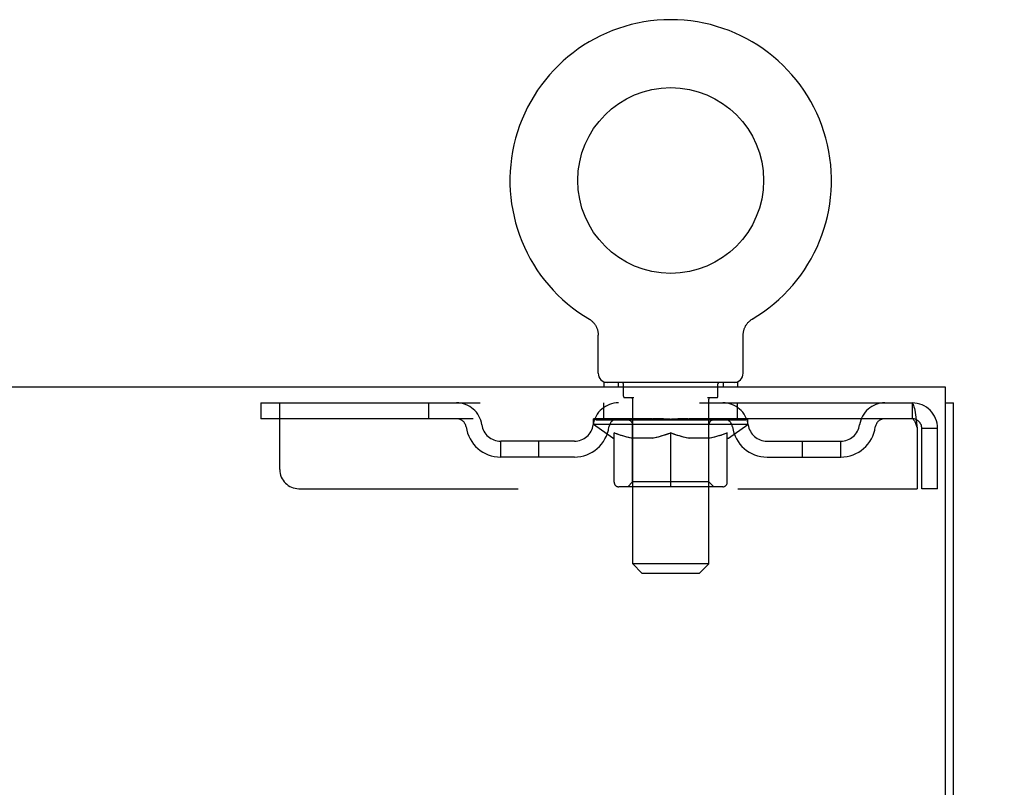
# Model space of a CAD drawing. Header units: inches. Extents: x 0 to 262, y 0 to 169.
# Tile 65 of 74: x 119.86 to 126.31, y 118.73 to 123.77. Entities that reach past the tile are written whole.
import ezdxf

# ---------------------------------------------------------------- set-up
doc = ezdxf.new("R2010")
doc.units = ezdxf.units.IN
doc.header["$LTSCALE"] = 14.384615
doc.header["$MEASUREMENT"] = 0
doc.linetypes.add('HIDDEN', pattern=[0.2, 0.1, -0.1])
doc.layers.get('0').update_dxf_attribs({"linetype": 'CONTINUOUS'})
doc.layers.add('DEFAULT_2', color=8, linetype='HIDDEN')
doc.layers.add('DIMENSIONS', color=7, linetype='CONTINUOUS')
doc.styles.get("Standard").update_dxf_attribs({"font": 'arial.ttf'})
doc.dimstyles.new('DIMSTYLE_1', dxfattribs={"dimtxt": 1.153846, "dimasz": 1.538462, "dimexe": 0.09, "dimexo": 0.07, "dimgap": 0.0375, "dimtad": 0, "dimtih": 1, "dimtoh": 1, "dimzin": 4, "dimdsep": 46, "dimtxsty": 'Standard', "dimblk": '_FILLED', "dimblk1": '_FILLED', "dimblk2": '_FILLED', "dimcen": 0.09, "dimadec": 3, "dimazin": 1, "dimtfac": 1, "dimtdec": 3, "dimtofl": 0, "dimtmove": 0, "dimatfit": 3, "dimldrblk": '_FILLED', "dimfxl": 0, "dimtolj": 1, "dimtzin": 4, "dimarcsym": 0})

# ---------------------------------------------------------------- blocks, each defined once
blk = doc.blocks.new('_FILLED')
at = {"color": 0, "linetype": 'ByBlock'}
blk.add_solid([(0, 0), (-1, 0.2), (-1, -0.2)], dxfattribs=at)
blk = doc.blocks.new('*D10')
at = {"layer": 'DIMENSIONS', "color": 2, "linetype": 'Continuous'}
for p, q in [((126.945, 121.3581), (130.25, 121.3581)), ((128.8654, 121.3581), (128.8654, 117.5745)), ((128.8654, 111.4831), (128.8654, 115.2668)), ((125.557, 111.4831), (130.25, 111.4831))]:
    blk.add_line(p, q, dxfattribs=at)
at = {"layer": 'DIMENSIONS', "color": 2, "linetype": 'Continuous', "xscale": 1.5384615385, "yscale": 1.5384615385, "zscale": 1.5384615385}
for p, rotation in [((128.8654, 121.3581), 90), ((128.8654, 111.4831), 270)]:
    blk.add_blockref('_FILLED', p, dxfattribs=dict(at, rotation=rotation))
at = {"layer": 'DIMENSIONS', "color": 2, "linetype": 'Continuous', "insert": (128.8654, 116.9976), "char_height": 1.15385, "width": 3.135545, "attachment_point": 2, "line_spacing_factor": 0.9}
blk.add_mtext('9.88', dxfattribs=at)

msp = doc.modelspace()

# ---------------------------------------------------------------- linework, layer by layer
at = {"color": 7, "linetype": 'Continuous'}
for p, q in [((123.5898, 121.8048), (123.5897, 121.8048)), ((123.5897, 121.8048), (123.5927, 121.803)), ((123.5927, 121.803), (123.5954, 121.8012)), ((123.5954, 121.8012), (123.597, 121.8001)), ((123.597, 121.8001), (123.6005, 121.7976)), ((123.6005, 121.7976), (123.604, 121.795)), ((123.6039, 121.795), (123.6073, 121.7922)), ((124.6448, 121.7922), (124.6482, 121.795)), ((124.6481, 121.795), (124.6516, 121.7976)), ((124.6516, 121.7976), (124.6551, 121.8001)), ((124.6551, 121.8001), (124.6567, 121.8012)), ((124.6551, 121.8001), (124.6567, 121.8012)), ((124.6567, 121.8012), (124.6594, 121.803)), ((124.6594, 121.803), (124.6624, 121.8048)), ((124.6624, 121.8048), (124.6623, 121.8048)), ((123.6073, 121.7923), (123.6106, 121.7893)), ((123.6105, 121.7894), (123.6137, 121.7863)), ((123.6137, 121.7864), (123.6167, 121.7832)), ((123.6167, 121.7833), (123.6197, 121.78)), ((123.6196, 121.7801), (123.6225, 121.7767)), ((123.6224, 121.7768), (123.6252, 121.7734)), ((123.6252, 121.7734), (123.6278, 121.7699)), ((123.6277, 121.7699), (123.6302, 121.7663)), ((123.6302, 121.7663), (123.6326, 121.7626)), ((123.6325, 121.7627), (123.6348, 121.7589)), ((123.6347, 121.7589), (123.6368, 121.7551)), ((123.6368, 121.7551), (123.6388, 121.7512)), ((123.6388, 121.7512), (123.6406, 121.7473)), ((123.6406, 121.7473), (123.6423, 121.7433)), ((123.6422, 121.7433), (123.6438, 121.7392)), ((123.6438, 121.7392), (123.6452, 121.7351)), ((123.6452, 121.7351), (123.6464, 121.7309)), ((124.6046, 121.7267), (124.6057, 121.731)), ((124.6057, 121.7309), (124.6069, 121.7351)), ((124.6069, 121.7351), (124.6083, 121.7392)), ((124.6083, 121.7392), (124.6098, 121.7433)), ((124.6098, 121.7433), (124.6115, 121.7473)), ((124.6115, 121.7473), (124.6133, 121.7512)), ((124.6133, 121.7512), (124.6153, 121.7551)), ((124.6152, 121.7551), (124.6173, 121.7589)), ((124.6173, 121.7589), (124.6196, 121.7627)), ((124.6195, 121.7626), (124.6219, 121.7663)), ((124.6219, 121.7663), (124.6244, 121.7699)), ((124.6243, 121.7699), (124.6269, 121.7734)), ((124.6269, 121.7734), (124.6296, 121.7768)), ((124.6296, 121.7767), (124.6325, 121.7801)), ((124.6324, 121.78), (124.6354, 121.7833)), ((124.6353, 121.7832), (124.6384, 121.7864)), ((124.6384, 121.7863), (124.6416, 121.7894)), ((124.6415, 121.7893), (124.6448, 121.7923)), ((123.651, 121.4481), (123.651, 121.6972)), ((124.601, 121.6972), (124.6011, 121.701)), ((124.601, 121.4481), (124.601, 121.6972)), ((124.5635, 121.3881), (123.6885, 121.3881)), ((123.6885, 121.3881), (123.6885, 121.3581)), ((124.5635, 121.3881), (124.5635, 121.3581)), ((125.928, 121.2541), (125.98, 121.2541))]:
    msp.add_line(p, q, dxfattribs=at)
at = {"color": 3, "linetype": 'Continuous'}
for p, q in [((125.928, 121.3581), (48.282, 121.3581)), ((125.928, 118.0221), (125.928, 121.3581)), ((125.98, 53.4621), (125.98, 121.2541))]:
    msp.add_line(p, q, dxfattribs=at)
at = {"color": 7, "linetype": 'Continuous'}
for points in [[(123.6464, 121.731), (123.6475, 121.7268), (123.6485, 121.7225), (123.6493, 121.7183), (123.6499, 121.714), (123.6504, 121.7097), (123.6508, 121.7053), (123.651, 121.701), (123.651, 121.6972)], [(123.6508, 121.7053), (123.651, 121.701), (123.651, 121.6972)], [(124.6011, 121.701), (124.6013, 121.7053), (124.6017, 121.7096), (124.6022, 121.714), (124.6028, 121.7182), (124.6036, 121.7225), (124.6046, 121.7267)], [(124.6011, 121.701), (124.6013, 121.7053), (124.6017, 121.7097), (124.6022, 121.714), (124.6028, 121.7183)]]:
    msp.add_lwpolyline(points, dxfattribs=at)
msp.add_circle((124.126, 122.7121), 0.609, dxfattribs=at)
for centre, radius, start, end in [((124.126, 122.7121), 1.054, 300.39933, 239.60066), ((123.711, 121.4481), 0.06, 180, 270), ((124.541, 121.4481), 0.06, 270, 360)]:
    msp.add_arc(centre, radius, start, end, dxfattribs=at)
at = {"layer": 'DEFAULT_2', "color": 8, "linetype": 'HIDDEN'}
for p, q in [((123.5897, 121.8048), (123.5897, 121.8048)), ((123.5954, 121.8012), (123.597, 121.8001)), ((124.6624, 121.8048), (124.6624, 121.8048)), ((123.781, 121.3881), (123.781, 121.3581)), ((123.816, 121.2981), (123.816, 121.3781)), ((124.436, 121.2981), (124.436, 121.3781)), ((124.471, 121.3881), (124.471, 121.3581)), ((123.8851, 121.2881), (123.826, 121.2881)), ((123.877, 120.1981), (123.877, 121.2781)), ((124.426, 121.2881), (124.367, 121.2881)), ((124.375, 120.1981), (124.375, 121.2781)), ((121.4385, 121.2541), (121.4385, 121.1501)), ((121.4385, 121.2541), (125.709, 121.2541)), ((121.5635, 120.8166), (121.5635, 121.2541)), ((122.5385, 121.2541), (122.5385, 121.1501)), ((123.6885, 121.1501), (123.6885, 121.2541)), ((124.5635, 121.1501), (124.5635, 121.2541)), ((125.709, 121.2541), (125.709, 121.1501)), ((125.7114, 121.2531), (125.709, 121.2541)), ((125.709, 121.1501), (121.4385, 121.1501)), ((123.6198, 121.1128), (123.6198, 121.1501)), ((123.6275, 121.1448), (123.6275, 121.1501)), ((123.6504, 121.1448), (123.6504, 121.1501)), ((123.6877, 121.1448), (123.6877, 121.1501)), ((123.7383, 121.1448), (123.7383, 121.1501)), ((123.8007, 121.1448), (123.8007, 121.1501)), ((123.8729, 121.1448), (123.8729, 121.1501)), ((123.8869, 121.1422), (123.8869, 121.1489)), ((123.9529, 121.1448), (123.9529, 121.1501)), ((123.9578, 121.1422), (123.9578, 121.1496)), ((124.0346, 121.1446), (124.126, 121.1501)), ((124.0381, 121.1448), (124.0381, 121.1501)), ((124.0386, 121.15), (124.0381, 121.1501)), ((124.0386, 121.1448), (124.0386, 121.15)), ((124.126, 121.1448), (124.126, 121.1501)), ((124.1556, 121.1483), (124.2175, 121.1446)), ((124.1556, 121.1446), (124.1556, 121.1483)), ((124.2135, 121.15), (124.2139, 121.1501)), ((124.2135, 121.1448), (124.2135, 121.15)), ((124.2139, 121.1448), (124.2139, 121.1501)), ((124.2943, 121.1422), (124.2943, 121.1496)), ((124.2992, 121.1448), (124.2992, 121.1501)), ((124.3652, 121.1422), (124.3652, 121.1489)), ((124.3791, 121.1448), (124.3791, 121.1501)), ((124.4514, 121.1448), (124.4514, 121.1501)), ((124.5138, 121.1448), (124.5138, 121.1501)), ((124.5644, 121.1448), (124.5644, 121.1501)), ((124.6017, 121.1448), (124.6017, 121.1501)), ((124.6246, 121.1448), (124.6246, 121.1501)), ((124.6322, 121.1128), (124.6322, 121.1501)), ((124.6322, 121.1128), (123.6198, 121.1128)), ((123.7472, 121.0236), (123.6198, 121.1128)), ((123.6345, 121.1422), (123.6345, 121.1448)), ((123.6345, 121.1422), (124.6176, 121.1422)), ((123.6415, 121.1422), (123.6415, 121.1448)), ((123.6423, 121.1422), (123.6423, 121.1448)), ((123.6634, 121.1422), (123.6634, 121.1448)), ((123.6648, 121.1422), (123.6648, 121.1448)), ((123.6992, 121.1422), (123.6992, 121.1448)), ((123.7014, 121.1422), (123.7014, 121.1448)), ((123.8647, 121.1446), (123.7038, 121.1446)), ((123.7394, 121.1422), (123.7394, 121.1446)), ((123.74, 121.1422), (123.74, 121.1446)), ((123.7423, 121.1422), (123.7423, 121.1446)), ((123.7481, 121.1422), (123.7481, 121.1448)), ((123.7481, 121.1422), (123.7481, 121.1446)), ((123.7509, 121.1422), (123.7509, 121.1448)), ((123.7535, 121.1422), (123.7535, 121.1454)), ((123.757, 121.1422), (123.757, 121.1446)), ((123.7684, 121.1422), (123.7684, 121.1446)), ((123.7828, 121.1422), (123.7828, 121.1446)), ((123.7832, 121.1422), (123.7832, 121.1467)), ((123.7995, 121.1422), (123.7995, 121.1446)), ((123.8084, 121.1422), (123.8084, 121.1448)), ((123.8117, 121.1422), (123.8117, 121.1448)), ((123.8191, 121.1422), (123.8191, 121.1446)), ((123.8281, 121.1422), (123.8281, 121.1479)), ((123.8405, 121.1422), (123.8405, 121.1446)), ((123.8429, 121.1422), (123.8429, 121.1446)), ((123.8647, 121.1422), (123.8647, 121.1446)), ((123.9183, 121.1446), (123.8687, 121.1446)), ((123.876, 120.7357), (123.876, 121.1103)), ((123.8784, 121.1422), (123.8784, 121.1448)), ((123.8821, 121.1422), (123.8821, 121.1448)), ((123.8902, 121.1422), (123.8902, 121.1446)), ((123.899, 121.1422), (123.899, 121.1446)), ((123.9183, 121.1422), (123.9183, 121.1446)), ((123.9781, 121.1446), (123.9309, 121.1446)), ((123.9471, 121.1422), (123.9471, 121.1446)), ((123.9559, 121.1422), (123.9559, 121.1448)), ((123.9599, 121.1422), (123.9599, 121.1448)), ((123.9659, 121.1422), (123.9659, 121.1449)), ((123.9781, 121.1422), (123.9781, 121.1446)), ((124.0425, 121.1446), (123.9989, 121.1446)), ((124.0094, 121.1422), (124.0094, 121.1446)), ((124.0386, 121.1422), (124.0386, 121.1448)), ((124.0417, 121.1422), (124.0417, 121.145)), ((124.0425, 121.1422), (124.0425, 121.1446)), ((124.0428, 121.1422), (124.0428, 121.1448)), ((124.1094, 121.1446), (124.0709, 121.1446)), ((124.0753, 121.1422), (124.0753, 121.1446)), ((124.1094, 121.1422), (124.1094, 121.1446)), ((124.124, 121.1449), (124.1239, 121.1448)), ((124.1239, 121.1422), (124.1239, 121.1448)), ((124.124, 121.1422), (124.124, 121.1449)), ((124.1281, 121.1422), (124.1281, 121.1449)), ((124.1281, 121.1449), (124.1282, 121.1448)), ((124.1282, 121.1422), (124.1282, 121.1448)), ((124.1297, 121.1446), (124.1812, 121.1446)), ((124.1427, 121.1422), (124.1427, 121.1446)), ((124.1725, 121.1446), (124.1725, 121.1473)), ((124.1768, 121.1422), (124.1768, 121.1446)), ((124.2093, 121.1422), (124.2093, 121.1448)), ((124.2096, 121.1446), (124.2532, 121.1446)), ((124.2096, 121.1422), (124.2096, 121.1446)), ((124.2104, 121.1422), (124.2104, 121.145)), ((124.2135, 121.1422), (124.2135, 121.1448)), ((124.2427, 121.1422), (124.2427, 121.1446)), ((124.2739, 121.1422), (124.2739, 121.1446)), ((124.274, 121.1446), (124.3212, 121.1446)), ((124.2862, 121.1422), (124.2862, 121.1449)), ((124.2921, 121.1422), (124.2921, 121.1448)), ((124.2962, 121.1422), (124.2962, 121.1448)), ((124.305, 121.1422), (124.305, 121.1446)), ((124.3338, 121.1446), (124.3834, 121.1446)), ((124.3338, 121.1422), (124.3338, 121.1446)), ((124.3531, 121.1422), (124.3531, 121.1446)), ((124.3619, 121.1422), (124.3619, 121.1446)), ((124.37, 121.1422), (124.37, 121.1448)), ((124.3737, 121.1422), (124.3737, 121.1448)), ((124.376, 120.7357), (124.376, 121.1103)), ((124.3874, 121.1446), (124.5483, 121.1446)), ((124.3874, 121.1422), (124.3874, 121.1446)), ((124.4091, 121.1422), (124.4091, 121.1446)), ((124.4116, 121.1422), (124.4116, 121.1446)), ((124.424, 121.1422), (124.424, 121.1479)), ((124.433, 121.1422), (124.433, 121.1446)), ((124.4404, 121.1422), (124.4404, 121.1448)), ((124.4437, 121.1422), (124.4437, 121.1448)), ((124.4526, 121.1422), (124.4526, 121.1446)), ((124.4689, 121.1422), (124.4689, 121.1467)), ((124.4693, 121.1422), (124.4693, 121.1446)), ((124.4837, 121.1422), (124.4837, 121.1446)), ((124.4951, 121.1422), (124.4951, 121.1446)), ((124.4986, 121.1422), (124.4986, 121.1454)), ((124.5012, 121.1422), (124.5012, 121.1448)), ((124.504, 121.1422), (124.504, 121.1448)), ((124.504, 121.1422), (124.504, 121.1446)), ((124.5049, 121.0236), (124.6322, 121.1128)), ((124.5098, 121.1422), (124.5098, 121.1446)), ((124.5121, 121.1422), (124.5121, 121.1446)), ((124.5127, 121.1422), (124.5127, 121.1446)), ((124.5507, 121.1422), (124.5507, 121.1448)), ((124.5529, 121.1422), (124.5529, 121.1448)), ((124.5873, 121.1422), (124.5873, 121.1448)), ((124.5887, 121.1422), (124.5887, 121.1448)), ((124.6098, 121.1422), (124.6098, 121.1448)), ((124.6105, 121.1422), (124.6105, 121.1448)), ((124.6176, 121.1422), (124.6176, 121.1448)), ((125.742, 121.0871), (125.742, 120.6916)), ((125.876, 121.0871), (125.772, 121.0871)), ((125.772, 120.6916), (125.772, 121.0871)), ((125.876, 120.6916), (125.876, 121.0871)), ((123.7472, 121.0236), (123.7555, 121.0236)), ((123.7555, 120.7335), (123.7555, 121.0582)), ((124.0131, 121.0236), (123.8693, 121.0236)), ((124.126, 120.7038), (124.126, 121.0586)), ((124.3828, 121.0236), (124.239, 121.0236)), ((124.4965, 120.7335), (124.4965, 121.0582)), ((124.4965, 121.0236), (124.5049, 121.0236)), ((123.4944, 121.0031), (123.0115, 121.0031)), ((123.0115, 120.8991), (123.0115, 121.0031)), ((123.2615, 120.8991), (123.2615, 121.0031)), ((124.7577, 121.0031), (125.2406, 121.0031)), ((124.9906, 120.8991), (124.9906, 121.0031)), ((125.2406, 120.8991), (125.2406, 121.0031)), ((123.4944, 120.8991), (123.0115, 120.8991)), ((124.7577, 120.8991), (125.2406, 120.8991)), ((124.4669, 120.7038), (123.7852, 120.7038)), ((123.876, 120.7357), (123.8442, 120.7038)), ((124.376, 120.7357), (123.876, 120.7357)), ((124.376, 120.7357), (124.4079, 120.7038)), ((121.6885, 120.6916), (125.742, 120.6916)), ((125.876, 120.6916), (125.772, 120.6916)), ((124.375, 120.1981), (123.877, 120.1981)), ((123.937, 120.1381), (123.877, 120.1981)), ((124.315, 120.1381), (124.375, 120.1981)), ((123.937, 120.1381), (124.315, 120.1381))]:
    msp.add_line(p, q, dxfattribs=at)
for points in [[(125.7114, 121.2531), (125.7138, 121.25), (125.7161, 121.2448), (125.7185, 121.2376), (125.7208, 121.2285), (125.7232, 121.2177), (125.7255, 121.2052), (125.7279, 121.1913), (125.7303, 121.176), (125.7326, 121.1596), (125.735, 121.1423), (125.7373, 121.1243), (125.7397, 121.1058), (125.742, 121.0871)], [(125.7161, 121.1466), (125.7138, 121.1486), (125.7114, 121.1497), (125.709, 121.1501)], [(125.7161, 121.1466), (125.7185, 121.1439), (125.7208, 121.1405), (125.7232, 121.1364), (125.7255, 121.1317), (125.7279, 121.1264), (125.7303, 121.1207), (125.7326, 121.1145), (125.735, 121.1079), (125.7373, 121.1012), (125.7397, 121.0942), (125.742, 121.0871)], [(123.7555, 121.0582), (123.7762, 121.0503), (123.7965, 121.0432), (123.8164, 121.037), (123.8362, 121.0317), (123.8558, 121.0272), (123.8754, 121.0236)], [(123.8693, 121.0236), (123.8506, 121.0274), (123.8318, 121.0319), (123.813, 121.0371), (123.7941, 121.0432), (123.7749, 121.05), (123.7555, 121.0576)], [(124.0054, 121.0236), (124.0252, 121.0273), (124.0451, 121.0318), (124.0651, 121.0372), (124.0851, 121.0435), (124.1055, 121.0506), (124.126, 121.0586)], [(124.126, 121.0572), (124.1066, 121.0497), (124.0875, 121.0429), (124.0687, 121.0369), (124.0501, 121.0317), (124.0315, 121.0273), (124.0131, 121.0236)], [(124.126, 121.0586), (124.1468, 121.0505), (124.1673, 121.0434), (124.1874, 121.0371), (124.2072, 121.0317), (124.227, 121.0272), (124.2467, 121.0236)], [(124.239, 121.0236), (124.2204, 121.0273), (124.2018, 121.0318), (124.1831, 121.037), (124.1643, 121.043), (124.1453, 121.0497), (124.126, 121.0572)], [(124.3767, 121.0236), (124.3964, 121.0273), (124.4162, 121.0317), (124.436, 121.0371), (124.4559, 121.0433), (124.4761, 121.0504), (124.4965, 121.0582)], [(124.4965, 121.0576), (124.477, 121.0499), (124.4577, 121.0431), (124.4387, 121.037), (124.42, 121.0318), (124.4013, 121.0273), (124.3828, 121.0236)]]:
    msp.add_lwpolyline(points, dxfattribs=at)
for centre, radius, start, end in [((123.806, 121.3781), 0.01, 0, 90), ((124.446, 121.3781), 0.01, 90, 180), ((123.826, 121.2981), 0.01, 180, 270), ((123.867, 121.2781), 0.01, 0, 90), ((124.385, 121.2781), 0.01, 90, 180), ((124.426, 121.2981), 0.01, 270, 360), ((122.7224, 121.0871), 0.167, 8.07163, 90), ((123.7835, 121.0871), 0.167, 90, 171.92837), ((124.4685, 121.0871), 0.167, 8.07163, 90), ((125.5297, 121.0871), 0.167, 90, 171.92837), ((125.709, 121.0871), 0.167, 0, 90), ((122.7228, 121.0876), 0.0625, 7.98631, 90), ((123.7831, 121.0876), 0.0625, 90, 172.01369), ((124.469, 121.0876), 0.0625, 7.98631, 90), ((125.5293, 121.0876), 0.0625, 90, 172.01369), ((125.709, 121.0871), 0.063, 0, 90), ((123.0115, 121.1281), 0.229, 187.98631, 270), ((123.0115, 121.1281), 0.125, 188.07163, 270), ((123.4944, 121.1281), 0.125, 270, 351.92837), ((123.4944, 121.1281), 0.229, 270, 352.01369), ((123.8442, 121.1103), 0.0318, 0, 90), ((124.4079, 121.1103), 0.0318, 90, 180), ((124.7577, 121.1281), 0.229, 187.98631, 270), ((124.7577, 121.1281), 0.125, 188.07163, 270), ((125.2406, 121.1281), 0.125, 270, 351.92837), ((125.2406, 121.1281), 0.229, 270, 352.01369), ((121.6885, 120.8166), 0.125, 180, 270), ((123.7852, 120.7335), 0.0296, 180, 270), ((124.4669, 120.7335), 0.0296, 270, 360)]:
    msp.add_arc(centre, radius, start, end, dxfattribs=at)
for centre, major_axis, ratio, start_param, end_param in [((124.126, 121.1501), (0.5062, 0.0053), 0.05963, 2.96643, 3.140963), ((123.604, 121.1406), (0.1584, 0), 0.060556, 0.430652, 1.470503), ((124.126, 121.1501), (0.5062, 0), 0.060556, -3.141593, -2.96706), ((124.126, 121.1501), (0.5062, 0.0105), 0.05688, 2.791345, 2.965878), ((123.5845, 121.1406), (0.1584, 0.0017), 0.05963, 0.25549, 1.295341), ((123.6393, 121.1406), (0.1584, -0.0017), 0.05963, 0.605815, 1.645666), ((124.126, 121.1501), (0.5062, -0.0053), 0.05963, -2.96643, -2.791898), ((124.126, 121.1501), (0.5062, 0.0154), 0.052395, 2.616403, 2.790936), ((123.5816, 121.1406), (0.1584, 0.0033), 0.05688, 0.080405, 1.120256), ((123.6894, 121.1406), (0.1584, -0.0033), 0.05688, 0.7809, 1.820751), ((124.126, 121.1501), (0.5062, -0.0105), 0.05688, -2.791345, -2.616812), ((124.126, 121.1501), (0.5062, 0.0197), 0.046319, 2.441654, 2.616187), ((123.7527, 121.1406), (0.1584, -0.0048), 0.052395, 0.955842, 1.995693), ((123.5951, 121.1406), (0.1584, 0.0048), 0.052395, -0.094537, 0.945314), ((124.126, 121.1501), (0.5062, -0.0154), 0.052395, -2.616403, -2.44187), ((124.126, 121.1501), (0.5062, 0.0235), 0.038841, 2.267123, 2.441656), ((123.8274, 121.1406), (0.1584, -0.0062), 0.046319, 1.130591, 2.170442), ((123.6248, 121.1406), (0.1584, 0.0062), 0.046319, -0.269286, 0.770565), ((124.126, 121.1501), (0.5062, -0.0197), 0.046319, -2.441654, -2.267121), ((124.126, 121.1501), (0.5062, 0.0266), 0.030195, 2.09281, 2.267343), ((123.9112, 121.1406), (0.1584, -0.0074), 0.038841, 1.305122, 2.344973), ((123.6697, 121.1406), (0.1584, 0.0074), 0.038841, -0.443817, 0.596034), ((124.126, 121.1501), (0.5062, -0.0235), 0.038841, -2.267123, -2.092591), ((123.7285, 121.1406), (0.1584, 0.0083), 0.030195, -0.61813, 0.421721), ((124.126, 121.1501), (0.5062, 0.0288), 0.020645, 1.918687, 2.09322), ((124.0015, 121.1406), (0.1584, -0.0083), 0.030195, 1.479435, 2.519286), ((124.126, 121.1501), (0.5062, -0.0266), 0.030195, -2.09281, -1.918277), ((123.7994, 121.1406), (0.1584, 0.009), 0.020645, -0.792253, 0.247598), ((124.126, 121.1501), (0.5062, 0.0302), 0.010478, 1.744704, 1.919237), ((124.0956, 121.1406), (0.1584, -0.009), 0.020645, 1.653558, 2.693409), ((124.126, 121.1501), (0.5062, -0.0288), 0.020645, -1.918687, -1.744154), ((123.8802, 121.1406), (0.1584, 0.0094), 0.010478, -0.966236, -0.000846), ((124.1906, 121.1406), (0.1584, -0.0094), 0.010478, 1.827541, 2.867392), ((124.126, 121.1501), (0.5062, -0.0302), 0.010478, -1.744704, -1.563007), ((124.0615, 121.1406), (0.1584, 0.0094), 0.010478, 0.274201, 1.314052), ((124.126, 121.1501), (0.5062, 0.0302), 0.010478, -1.571421, -1.396888), ((124.1565, 121.1406), (0.1584, 0.009), 0.020645, 0.448184, 1.488034), ((124.3719, 121.1406), (0.1584, -0.0094), 0.010478, -3.140747, -2.175357), ((124.126, 121.1501), (0.5062, 0.0288), 0.020645, -1.397439, -1.222906), ((124.126, 121.1501), (0.5062, -0.0302), 0.010478, 1.222355, 1.396888), ((124.2506, 121.1406), (0.1584, 0.0083), 0.030195, 0.622307, 1.662158), ((124.4527, 121.1406), (0.1584, -0.009), 0.020645, 2.893995, 3.933846), ((124.3409, 121.1406), (0.1584, 0.0074), 0.038841, 0.79662, 1.836471), ((124.126, 121.1501), (0.5062, 0.0266), 0.030195, -1.223315, -1.048783), ((124.126, 121.1501), (0.5062, -0.0288), 0.020645, 1.048373, 1.222906), ((124.5236, 121.1406), (0.1584, -0.0083), 0.030195, 2.719872, 3.759723), ((124.4247, 121.1406), (0.1584, 0.0062), 0.046319, 0.971151, 2.011002), ((124.126, 121.1501), (0.5062, 0.0235), 0.038841, -1.049002, -0.874469), ((124.126, 121.1501), (0.5062, -0.0266), 0.030195, 0.87425, 1.048783), ((124.4994, 121.1406), (0.1584, 0.0048), 0.052395, 1.1459, 2.185751), ((124.5823, 121.1406), (0.1584, -0.0074), 0.038841, 2.545558, 3.585409), ((124.5627, 121.1406), (0.1584, 0.0033), 0.05688, 1.320842, 2.360692), ((124.126, 121.1501), (0.5062, 0.0197), 0.046319, -0.874471, -0.699939), ((124.126, 121.1501), (0.5062, -0.0235), 0.038841, 0.699936, 0.874469), ((124.6273, 121.1406), (0.1584, -0.0062), 0.046319, 2.371028, 3.410879), ((124.6128, 121.1406), (0.1584, 0.0017), 0.05963, 1.495927, 2.535778), ((124.657, 121.1406), (0.1584, -0.0048), 0.052395, 2.196279, 3.23613), ((124.6481, 121.1406), (0.1584, 0), 0.060556, 1.671089, 2.71094), ((124.6705, 121.1406), (0.1584, -0.0033), 0.05688, 2.021337, 3.061188), ((124.126, 121.1501), (0.5062, 0.0154), 0.052395, -0.699723, -0.52519), ((124.126, 121.1501), (0.5062, -0.0197), 0.046319, 0.525406, 0.699939), ((124.6675, 121.1406), (0.1584, -0.0017), 0.05963, 1.846251, 2.886102), ((124.126, 121.1501), (0.5062, 0.0105), 0.05688, -0.524781, -0.350248), ((124.126, 121.1501), (0.5062, -0.0154), 0.052395, 0.350657, 0.52519), ((124.126, 121.1501), (0.5062, 0.0053), 0.05963, -0.349695, -0.175162), ((124.126, 121.1501), (0.5062, -0.0105), 0.05688, 0.175715, 0.350248), ((124.126, 121.1501), (0.5062, 0), 0.060556, -0.174533, 0), ((124.126, 121.1501), (0.5062, -0.0053), 0.05963, 0.000629, 0.175162), ((123.604, 121.1352), (0.1584, 0.0017), 0.05963, 1.376596, 1.469874), ((123.6393, 121.1352), (0.1584, 0), 0.060556, 1.551758, 1.645036), ((123.5845, 121.1352), (0.1584, 0.0033), 0.05688, 1.20151, 1.294789), ((123.6402, 121.1371), (0.1313, 0.0014), 0.05963, 1.065228, 1.614276), ((123.6245, 121.1371), (0.1313, 0.0027), 0.05688, 0.890143, 1.43919), ((123.6708, 121.1371), (0.1313, 0), 0.060556, 1.240391, 1.789438), ((123.6894, 121.1352), (0.1584, -0.0017), 0.05963, 1.72692, 1.820198), ((123.5816, 121.1352), (0.1584, 0.0048), 0.052395, 1.026568, 1.119847), ((123.6239, 121.1371), (0.1313, 0.004), 0.052395, 0.715201, 1.264248), ((123.7152, 121.1371), (0.1313, -0.0014), 0.05963, 1.415553, 1.9646), ((123.7527, 121.1352), (0.1584, -0.0033), 0.05688, 1.902006, 1.995284), ((123.5951, 121.1352), (0.1584, 0.0062), 0.046319, 0.851819, 0.945098), ((123.6386, 121.1371), (0.1313, 0.0051), 0.046319, 0.540452, 1.089499), ((123.772, 121.1371), (0.1313, -0.0027), 0.05688, 1.590638, 2.139686), ((123.8274, 121.1352), (0.1584, -0.0048), 0.052395, 2.076947, 2.170226), ((123.6248, 121.1352), (0.1584, 0.0074), 0.038841, 0.677289, 0.770567), ((123.6682, 121.1371), (0.1313, 0.0061), 0.038841, 0.365921, 0.914969), ((123.8396, 121.1371), (0.1313, -0.004), 0.052395, 1.76558, 2.314627), ((123.9112, 121.1352), (0.1584, -0.0062), 0.046319, 2.251696, 2.344975), ((123.6697, 121.1352), (0.1584, 0.0083), 0.030195, 0.502975, 0.596254), ((123.7116, 121.1371), (0.1313, 0.0069), 0.030195, 0.191608, 0.740655), ((123.9159, 121.1371), (0.1313, -0.0051), 0.046319, 1.940329, 2.489376), ((124.0015, 121.1352), (0.1584, -0.0074), 0.038841, 2.426227, 2.519505), ((123.7285, 121.1352), (0.1584, 0.009), 0.020645, 0.328852, 0.422131), ((123.7677, 121.1371), (0.1313, 0.0075), 0.020645, 0.017485, 0.566532), ((123.9986, 121.1371), (0.1313, -0.0061), 0.038841, 2.11486, 2.663907), ((124.0956, 121.1352), (0.1584, -0.0083), 0.030195, 2.60054, 2.693819), ((123.7994, 121.1352), (0.1584, 0.0094), 0.010478, 0.154869, 0.248148), ((123.8346, 121.1371), (0.1313, 0.0078), 0.010478, 6.126688, 6.675735), ((124.0852, 121.1371), (0.1313, -0.0069), 0.030195, 2.289173, 2.83822), ((124.1906, 121.1352), (0.1584, -0.009), 0.020645, 2.774664, 2.867942), ((124.173, 121.1371), (0.1313, -0.0075), 0.020645, 2.463296, 3.012344), ((123.9927, 121.1371), (0.1313, 0.0078), 0.010478, -0.000483, 0.504314), ((123.9685, 121.1352), (0.1584, 0.0094), 0.010478, 0.099668, 0.192946), ((124.2594, 121.1371), (0.1313, -0.0078), 0.010478, 2.637279, 3.14189), ((124.2836, 121.1352), (0.1584, -0.0094), 0.010478, 2.74231, 2.948646), ((124.0791, 121.1371), (0.1313, 0.0075), 0.020645, 0.129249, 0.678296), ((124.0615, 121.1352), (0.1584, 0.009), 0.020645, 0.273651, 0.366929), ((124.1669, 121.1371), (0.1313, 0.0069), 0.030195, 0.303372, 0.852419), ((124.4175, 121.1371), (0.1313, -0.0078), 0.010478, 2.749043, 3.29809), ((124.1565, 121.1352), (0.1584, 0.0083), 0.030195, 0.447774, 0.541052), ((124.4527, 121.1352), (0.1584, -0.0094), 0.010478, 2.893445, 2.986723), ((124.2535, 121.1371), (0.1313, 0.0061), 0.038841, 0.477686, 1.026733), ((124.4844, 121.1371), (0.1313, -0.0075), 0.020645, 2.57506, 3.124108), ((124.2506, 121.1352), (0.1584, 0.0074), 0.038841, 0.622087, 0.715366), ((124.5236, 121.1352), (0.1584, -0.009), 0.020645, 2.719462, 2.812741), ((124.3362, 121.1371), (0.1313, 0.0051), 0.046319, 0.652216, 1.201263), ((124.5405, 121.1371), (0.1313, -0.0069), 0.030195, 2.400937, 2.949985), ((124.4125, 121.1371), (0.1313, 0.004), 0.052395, 0.826965, 1.376012), ((124.3409, 121.1352), (0.1584, 0.0062), 0.046319, 0.796618, 0.889896), ((124.5823, 121.1352), (0.1584, -0.0083), 0.030195, 2.545339, 2.638617), ((124.5839, 121.1371), (0.1313, -0.0061), 0.038841, 2.226624, 2.775671), ((124.4801, 121.1371), (0.1313, 0.0027), 0.05688, 1.001907, 1.550954), ((124.6134, 121.1371), (0.1313, -0.0051), 0.046319, 2.052093, 2.601141), ((124.4247, 121.1352), (0.1584, 0.0048), 0.052395, 0.971367, 1.064645), ((124.6273, 121.1352), (0.1584, -0.0074), 0.038841, 2.371026, 2.464304), ((124.5369, 121.1371), (0.1313, 0.0014), 0.05963, 1.176993, 1.72604), ((124.6282, 121.1371), (0.1313, -0.004), 0.052395, 1.877344, 2.426392), ((124.5813, 121.1371), (0.1313, 0), 0.060556, 1.352155, 1.901202), ((124.6276, 121.1371), (0.1313, -0.0027), 0.05688, 1.702402, 2.25145), ((124.6118, 121.1371), (0.1313, -0.0014), 0.05963, 1.527317, 2.076364), ((124.4994, 121.1352), (0.1584, 0.0033), 0.05688, 1.146309, 1.239587), ((124.657, 121.1352), (0.1584, -0.0062), 0.046319, 2.196495, 2.289773), ((124.5627, 121.1352), (0.1584, 0.0017), 0.05963, 1.321394, 1.414673), ((124.6705, 121.1352), (0.1584, -0.0048), 0.052395, 2.021746, 2.115024), ((124.6128, 121.1352), (0.1584, 0), 0.060556, 1.496556, 1.589835), ((124.6675, 121.1352), (0.1584, -0.0033), 0.05688, 1.846804, 1.940083), ((124.6481, 121.1352), (0.1584, -0.0017), 0.05963, 1.671719, 1.764997)]:
    msp.add_ellipse(centre, major_axis=major_axis, ratio=ratio, start_param=start_param, end_param=end_param, dxfattribs=at)

# ---------------------------------------------------------------- dimensions: what is measured, and where the dimension line sits
at = {"layer": 'DIMENSIONS', "color": 2, "linetype": 'Continuous'}
dim = msp.add_linear_dim(base=(128.8653675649, 111.483137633), p1=(126.8749688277, 121.358137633), p2=(125.4869688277, 111.483137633), angle=270, dimstyle='DIMSTYLE_1', dxfattribs=at)
dim.commit()
dim.dimension.update_dxf_attribs({"geometry": '*D10', "text_midpoint": (128.8595761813, 116.4142089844), "dimtype": 160})

doc.saveas('drawing.dxf')
